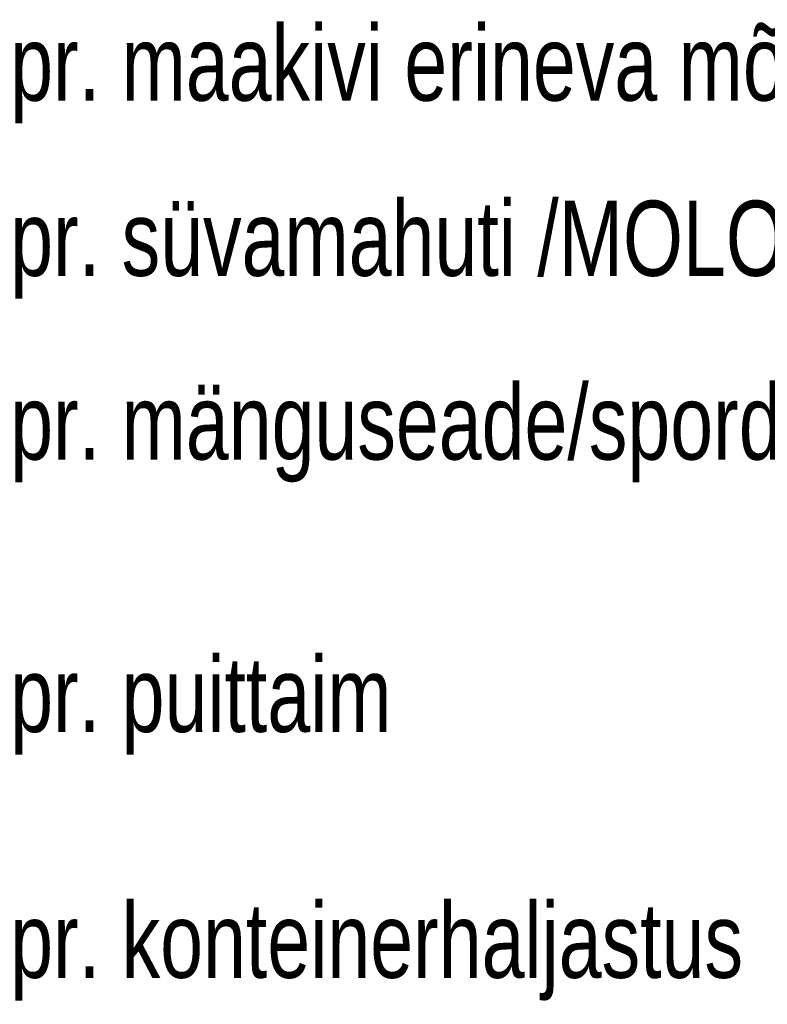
# Model space of a CAD drawing. Header units: metres. Extents: x 738076 to 738809, y 6589688 to 6590318.
# Tile 176 of 187: x 738753 to 738765, y 6590160 to 6590177. Entities that reach past the tile are written whole.
import ezdxf

# ---------------------------------------------------------------- set-up
doc = ezdxf.new("R2010")
doc.units = ezdxf.units.M
for name, color, linetype, lineweight in [('_MA-tingm2rgid (2D)', 7, 'Continuous', 5), ('_MA-tingm2rgid (2D)-1', 7, 'Continuous', 5), ('MA-MA tekst', 7, 'Continuous', 13)]:
    doc.layers.add(name, color=color, linetype=linetype, lineweight=lineweight)
doc.styles.add('Swis721 LtCn BT', font='Swis721 LtCn BT')

# ---------------------------------------------------------------- blocks, each defined once
blk = doc.blocks.new('MA-tingm2rgid (2D)')
at = {"layer": 'MA-MA tekst', "char_height": 1.25, "attachment_point": 4, "line_spacing_factor": 1.004016, "style": 'Swis721 LtCn BT'}
for s, insert, width in [('pr. maakivi erineva mõõduga', (-2153663.019, -6234568.994), 38.46629), ('pr. süvamahuti /MOLOK DOMINO', (-2153663.019, -6234571.906), 45.52276), ('pr. mänguseade/spordivahend turvaalaga', (-2153663.019, -6234574.959), 50.78369), ('pr. puittaim', (-2153663.019, -6234579.487), 26.00039), ('pr. konteinerhaljastus', (-2153663.019, -6234583.573), 26.00039)]:
    blk.add_mtext(s, dxfattribs=dict(at, insert=insert, width=width))
blk = doc.blocks.new('MA-tingm2rgid (2D)-1')
at = {"layer": 'MA-MA tekst', "char_height": 1.25, "attachment_point": 4, "line_spacing_factor": 1.004016, "style": 'Swis721 LtCn BT'}
for s, insert, width in [('pr. maakivi erineva mõõduga', (-2153663.019, -6234568.994), 38.46629), ('pr. süvamahuti /MOLOK DOMINO', (-2153663.019, -6234571.906), 45.52276), ('pr. mänguseade/spordivahend turvaalaga', (-2153663.019, -6234574.959), 50.78369), ('pr. puittaim', (-2153663.019, -6234579.487), 26.00039), ('pr. konteinerhaljastus', (-2153663.019, -6234583.573), 26.00039)]:
    blk.add_mtext(s, dxfattribs=dict(at, insert=insert, width=width))

msp = doc.modelspace()

# ---------------------------------------------------------------- block references
at = {"layer": '_MA-tingm2rgid (2D)'}
msp.add_blockref('MA-tingm2rgid (2D)', (2892415.877, 12824744.766), dxfattribs=at)

# ---------------------------------------------------------------- next in the draw order: block references
at = {"layer": '_MA-tingm2rgid (2D)-1'}
msp.add_blockref('MA-tingm2rgid (2D)-1', (2892415.877, 12824744.766), dxfattribs=at)

doc.saveas('drawing.dxf')
